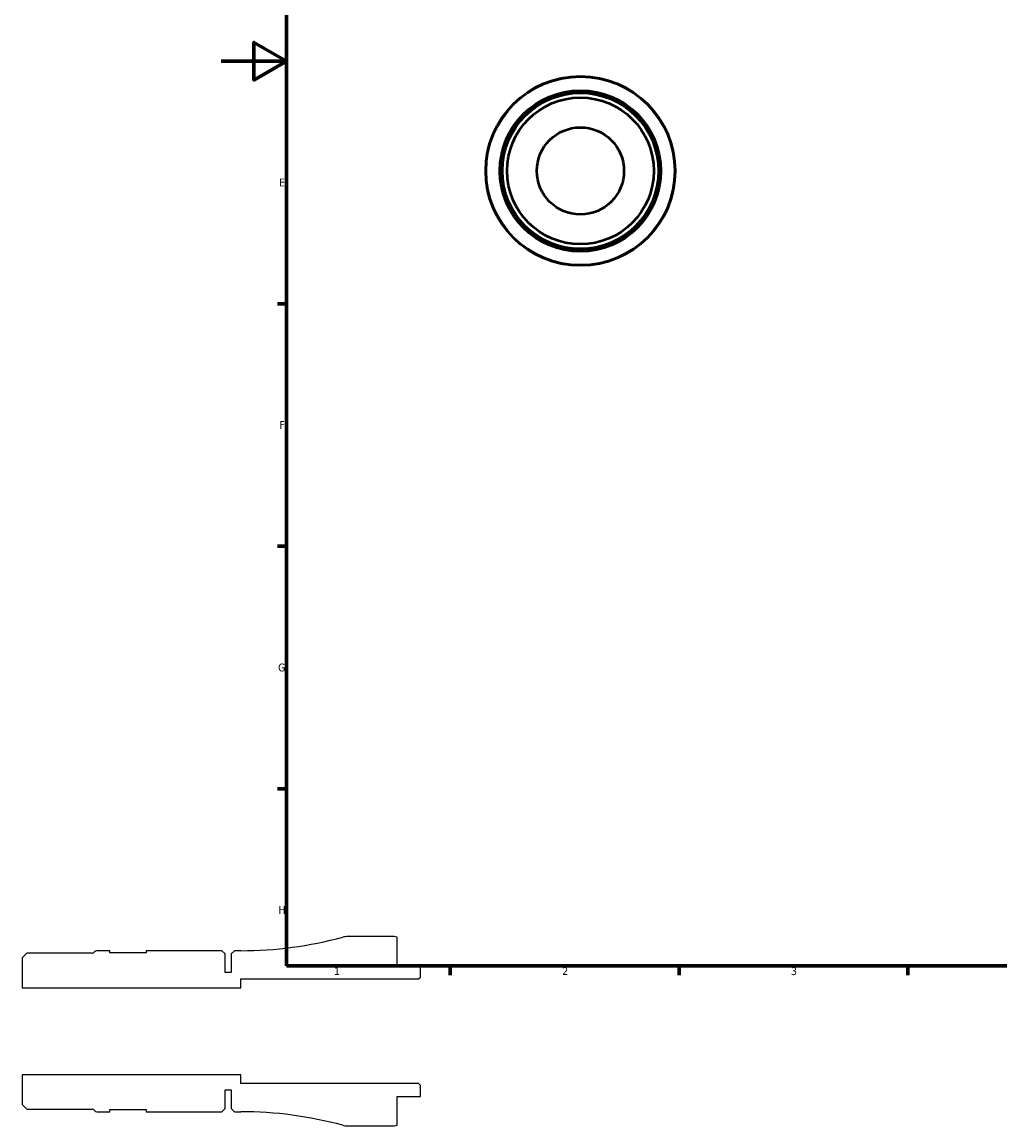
# Model space of a CAD drawing. Header units: millimetres. Extents: x -61 to 904, y -29 to 594.
# Tile 1 of 5: x -61 to 238, y -29 to 309. Entities that reach past the tile are written whole.
import ezdxf

# ---------------------------------------------------------------- set-up
doc = ezdxf.new("R2010")
doc.units = ezdxf.units.MM
for name, color, linetype, lineweight in [('Border (ANSI)', 7, 'Continuous', 70), ('Visible (ANSI)', 7, 'Continuous', 50), ('Visible Narrow (ANSI)', 7, 'Continuous', 35)]:
    doc.layers.add(name, color=color, linetype=linetype, lineweight=lineweight)
doc.styles.add('Note Text (ANSI)', font='tahoma.ttf')

# ---------------------------------------------------------------- blocks, each defined once
blk = doc.blocks.new('Borders Default Border')
at = {"layer": 'Border (ANSI)'}
for p, q in [((20, 222.75), (17.2, 222.75)), ((20, 148.5), (17.2, 148.5)), ((20, 74.25), (17.2, 74.25)), ((70.08, 20), (70.08, 17.2)), ((140.17, 20), (140.17, 17.2)), ((210.25, 20), (210.25, 17.2))]:
    blk.add_line(p, q, dxfattribs=at)
at = {"layer": 'Border (ANSI)', "flags": 128}
for points in [[(20, 20), (20, 574), (821, 574), (821, 20), (20, 20)], [(0, 297), (20, 297), (10, 302.77), (10, 291.23), (20, 297)]]:
    blk.add_lwpolyline(points, dxfattribs=at)
at = {"layer": 'Border (ANSI)', "color": 5, "true_color": 0x0000ff, "char_height": 2.4, "attachment_point": 7, "style": 'Note Text (ANSI)'}
for s, insert in [('E', (17.71, 258.68)), ('F', (17.78, 184.43)), ('G', (17.4, 110.13)), ('H', (17.53, 35.93)), ('1', (34.5, 17.2)), ('2', (104.4, 17.2)), ('3', (174.46, 17.15))]:
    blk.add_mtext(s, dxfattribs=dict(at, insert=insert))

msp = doc.modelspace()

# ---------------------------------------------------------------- linework, layer by layer
for p, q in [((51.999, 29), (38.68, 29)), ((53.799, 20), (53.799, 28.818)), ((-59.567, 23.901), (-61.001, 22.467)), ((-39.579, 23.901), (-59.567, 23.901)), ((-34.173, 24.65), (-38.093, 24.65)), ((-34.173, 24.01), (-34.173, 24.65)), ((-22.973, 24.01), (-34.173, 24.01)), ((0.169, 24.65), (-22.973, 24.65)), ((-22.973, 24.65), (-22.973, 24.01)), ((1.169, 23.65), (0.169, 24.65)), ((3.999, 24.65), (2.999, 23.65)), ((5.999, 24.65), (3.999, 24.65)), ((-61.001, 22.467), (-61.001, 13.333)), ((1.169, 18), (1.169, 23.65)), ((2.999, 23.65), (2.999, 18)), ((2.999, 18), (1.169, 18)), ((60.999, 20), (53.799, 20)), ((60.999, 16.58), (60.999, 20)), ((5.999, 13.333), (5.999, 16)), ((5.999, 16), (60.419, 16)), ((60.419, 16), (60.999, 16.58)), ((-61.001, 13.333), (5.999, 13.333)), ((5.999, -13.333), (-61.001, -13.333)), ((-61.001, -13.333), (-61.001, -22.467)), ((5.999, -16), (5.999, -13.333)), ((60.419, -16), (5.999, -16)), ((60.999, -16.58), (60.419, -16)), ((60.999, -20), (60.999, -16.58)), ((1.169, -23.65), (1.169, -18)), ((1.169, -18), (2.999, -18)), ((2.999, -18), (2.999, -23.65)), ((53.799, -28.818), (53.799, -20)), ((53.799, -20), (60.999, -20)), ((-61.001, -22.467), (-59.567, -23.901)), ((0.169, -24.65), (1.169, -23.65)), ((2.999, -23.65), (3.999, -24.65)), ((-59.567, -23.901), (-39.579, -23.901)), ((-38.093, -24.65), (-34.173, -24.65)), ((-34.173, -24.65), (-34.173, -24.01)), ((-34.173, -24.01), (-22.973, -24.01)), ((-22.973, -24.01), (-22.973, -24.65)), ((-22.973, -24.65), (0.169, -24.65)), ((3.999, -24.65), (5.999, -24.65)), ((38.68, -29), (51.999, -29))]:
    msp.add_line(p, q)
for centre, major_axis, start_param, end_param in [((5.999, 143.792), (-114.994, -31.164), 1.306145, 1.5707963), ((38.68, 23.2), (-5.8, 0), 4.712389, 4.9770403), ((51.999, 20), (-8.818, 1.8), 4.712389, 4.9137469), ((-39.579, 24.826), (0.743, -0.551), 5.3501591, 6.2831853), ((-38.093, 23.725), (-0.925, 0), 4.712389, 5.6454152), ((-39.579, -24.826), (0.925, 0), 0.6377702, 1.5707963), ((-38.093, -23.725), (0.551, -0.743), 4.712389, 5.6454152), ((5.999, -143.792), (119.142, 0), 1.306145, 1.5707963), ((38.68, -23.2), (5.598, -1.517), 4.712389, 4.9770403), ((51.999, -20), (9, 0), 4.712389, 4.9137469)]:
    msp.add_ellipse(centre, major_axis=major_axis, ratio=1, start_param=start_param, end_param=end_param)
at = {"layer": 'Visible (ANSI)'}
for radius in [29, 24.65, 23.901, 22.467, 13.333]:
    msp.add_circle((109.959, 263.427), radius, dxfattribs=at)
at = {"layer": 'Visible Narrow (ANSI)'}
for radius in [28.798, 24.276]:
    msp.add_circle((109.959, 263.427), radius, dxfattribs=at)

# ---------------------------------------------------------------- block references
msp.add_blockref('Borders Default Border', (0, 0))

doc.saveas('drawing.dxf')
